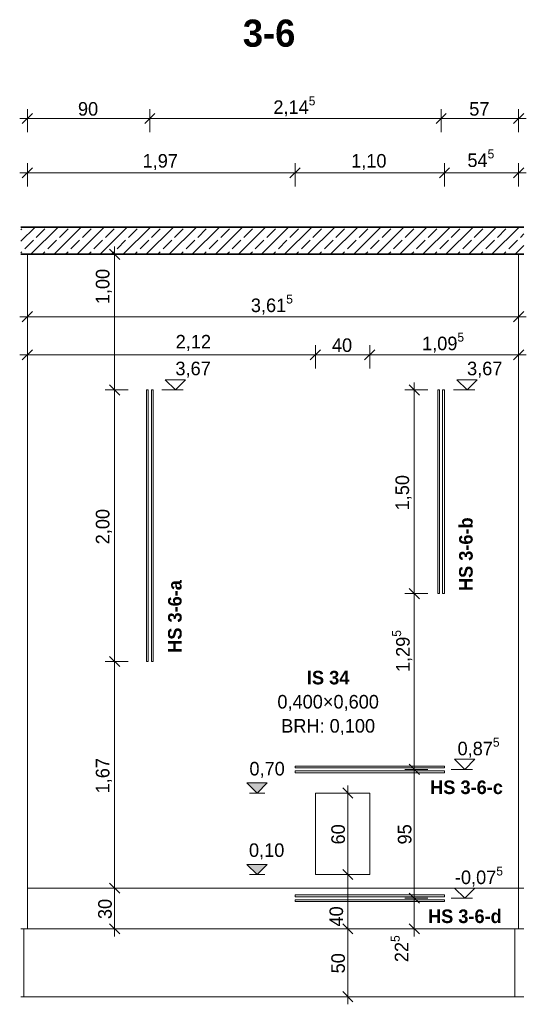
# Model space of a CAD drawing. Extents: x -22247 to 536407, y -187892 to 17509.
# Tile 43 of 75: x 316133 to 319877, y -185832 to -178577. Entities that reach past the tile are written whole.
import ezdxf
from ezdxf.lldxf.tags import DXFTag

# ---------------------------------------------------------------- set-up
doc = ezdxf.new("R2010")
doc.units = 0
doc.header["$LTSCALE"] = 50
for name, color, linetype, lineweight in [('01 Allgemein Beschriftung', 7, 'Continuous', 25), ('01 Bemaßung einbauteile', 7, 'Continuous', 25), ('01AFU Allgemein Bemaßung', 7, 'Continuous', 25), ('20 Dach Stb-Decke', 7, 'Continuous', 25), ('20 Einbauteile - Halfenschienen', 7, 'Continuous', 25), ('20 Fenster Texte', 7, 'Continuous', 25), ('20 Fundament', 7, 'Continuous', 25), ('20 Innenwände', 7, 'Continuous', 25)]:
    doc.layers.add(name, color=color, linetype=linetype, lineweight=lineweight)
doc.styles.add('ERSTELLTER_STIL_2', font='GOTHIC.TTF')
doc.styles.add('ERSTELLTER_STIL_3', font='txt')
tags = doc.linetypes.add('Untersicht', pattern=[0.4, 0.3, -0.1]).pattern_tags.tags
tags[6:7] = [DXFTag(74, 4), DXFTag(75, 0), DXFTag(340, '0'), DXFTag(46, 1.0), DXFTag(50, 0.0), DXFTag(44, 0.0), DXFTag(45, 0.0)]
tags[4:5] = [DXFTag(74, 4), DXFTag(75, 0), DXFTag(340, '0'), DXFTag(46, 1.0), DXFTag(50, 0.0), DXFTag(44, 0.0), DXFTag(45, 0.0)]

# ---------------------------------------------------------------- blocks, each defined once
blk = doc.blocks.new('-D97')
at = {"layer": '01AFU Allgemein Bemaßung', "color": 7, "linetype": 'Continuous', "lineweight": 13, "ltscale": 0.00028561}
for p, q in [((318.6185, -185.2758), (318.4779, -185.2758)), ((318.5107, -185.2383), (318.5857, -185.3133)), ((318.5482, -185.7758), (318.5482, -185.2758)), ((318.6185, -185.7758), (318.4779, -185.7758)), ((318.5107, -185.7383), (318.5857, -185.8133)), ((318.5482, -185.8321), (318.5482, -185.7758))]:
    blk.add_line(p, q, dxfattribs=at)
at = {"layer": '01AFU Allgemein Bemaßung', "color": 7, "lineweight": 13, "ltscale": 0.00028561, "insert": (318.5282, -185.6041), "char_height": 0.1, "attachment_point": 7, "rotation": 90, "style": 'ERSTELLTER_STIL_2'}
blk.add_mtext('\\A1;{\\pql;\\fCentury Gothic|b0|i0|c0|p0;\\W1.000000;50}', dxfattribs=at)
blk = doc.blocks.new('-D98')
at = {"layer": '01AFU Allgemein Bemaßung', "color": 7, "linetype": 'Continuous', "lineweight": 13, "ltscale": 0.00028561}
for p, q in [((318.5107, -184.8383), (318.5857, -184.9133)), ((318.6185, -184.8758), (318.4779, -184.8758)), ((318.5482, -185.2758), (318.5482, -184.8758)), ((318.6185, -185.2758), (318.4779, -185.2758)), ((318.5107, -185.2383), (318.5857, -185.3133))]:
    blk.add_line(p, q, dxfattribs=at)
at = {"layer": '01AFU Allgemein Bemaßung', "color": 7, "lineweight": 13, "ltscale": 0.00028561, "insert": (318.5146, -185.2589), "char_height": 0.1, "attachment_point": 7, "rotation": 90, "style": 'ERSTELLTER_STIL_2'}
blk.add_mtext('\\A1;{\\pql;\\fCentury Gothic|b0|i0|c0|p0;\\W1.000000;40}', dxfattribs=at)
blk = doc.blocks.new('-D99')
at = {"layer": '01AFU Allgemein Bemaßung', "color": 7, "linetype": 'Continuous', "lineweight": 13, "ltscale": 0.00028561}
for p, q in [((318.5857, -184.3133), (318.5107, -184.2383)), ((318.5482, -184.2758), (318.5482, -184.2196)), ((318.6185, -184.2758), (318.4779, -184.2758)), ((318.5482, -184.8758), (318.5482, -184.2758)), ((318.5107, -184.8383), (318.5857, -184.9133)), ((318.6185, -184.8758), (318.4779, -184.8758))]:
    blk.add_line(p, q, dxfattribs=at)
at = {"layer": '01AFU Allgemein Bemaßung', "color": 7, "lineweight": 13, "ltscale": 0.00028561, "insert": (318.5282, -184.6541), "char_height": 0.1, "attachment_point": 7, "rotation": 90, "style": 'ERSTELLTER_STIL_2'}
blk.add_mtext('\\A1;{\\pql;\\fCentury Gothic|b0|i0|c0|p0;\\W1.000000;60}', dxfattribs=at)
blk = doc.blocks.new('-D100')
at = {"layer": '01 Bemaßung einbauteile', "color": 200, "linetype": 'Continuous', "lineweight": 18, "ltscale": 0.00105, "true_color": 0xd600ff}
for p, q in [((319.0379, -185.0503), (319.0379, -184.1013)), ((319.1379, -185.0503), (318.9676, -185.0503)), ((319.0004, -185.0128), (319.0754, -185.0878)), ((319.0379, -185.2758), (319.0379, -185.0503)), ((319.1379, -185.2758), (318.9676, -185.2758)), ((319.0004, -185.2383), (319.0754, -185.3133)), ((319.0379, -185.3321), (319.0379, -185.2758))]:
    blk.add_line(p, q, dxfattribs=at)
at = {"layer": '01 Bemaßung einbauteile', "color": 200, "lineweight": 18, "ltscale": 0.00105, "true_color": 0xd600ff, "insert": (319.0229, -185.5215), "char_height": 0.1, "attachment_point": 7, "rotation": 90, "style": 'ERSTELLTER_STIL_2'}
blk.add_mtext('\\A1;{\\pql;\\fCentury Gothic|b0|i0|c0|p0;\\W1.000000;22\\fCentury Gothic|b0|i0|c0|p0;\\W1.000000;\\A1{\\H.66x;\\S5^  ;}}', dxfattribs=at)
blk = doc.blocks.new('-D101')
at = {"layer": '01 Bemaßung einbauteile', "color": 200, "linetype": 'Continuous', "lineweight": 18, "ltscale": 0.00105, "true_color": 0xd600ff}
for p, q in [((319.1379, -184.1013), (318.9676, -184.1013)), ((319.0004, -184.0638), (319.0754, -184.1388)), ((319.0379, -185.0503), (319.0379, -184.1013)), ((319.0004, -185.0128), (319.0754, -185.0878))]:
    blk.add_line(p, q, dxfattribs=at)
at = {"layer": '01 Bemaßung einbauteile', "color": 200, "lineweight": 18, "ltscale": 0.00105, "true_color": 0xd600ff, "insert": (319.0179, -184.6541), "char_height": 0.1, "attachment_point": 7, "rotation": 90, "style": 'ERSTELLTER_STIL_2'}
blk.add_mtext('\\A1;{\\pql;\\fCentury Gothic|b0|i0|c0|p0;\\W1.000000;95}', dxfattribs=at)
blk = doc.blocks.new('-D102')
at = {"layer": '01 Bemaßung einbauteile', "color": 200, "linetype": 'Continuous', "lineweight": 18, "ltscale": 0.00105, "true_color": 0xd600ff}
for p, q in [((319.1379, -182.8058), (318.9676, -182.8058)), ((319.0004, -182.7683), (319.0754, -182.8433)), ((319.0379, -184.1013), (319.0379, -182.8058)), ((319.1379, -184.1013), (318.9676, -184.1013)), ((319.0004, -184.0638), (319.0754, -184.1388))]:
    blk.add_line(p, q, dxfattribs=at)
at = {"layer": '01 Bemaßung einbauteile', "color": 200, "lineweight": 18, "ltscale": 0.00105, "true_color": 0xd600ff, "insert": (319.033, -183.3838), "char_height": 0.1, "attachment_point": 7, "rotation": 90, "style": 'ERSTELLTER_STIL_2'}
blk.add_mtext('\\A1;{\\pql;\\fCentury Gothic|b0|i0|c0|p0;\\W1.000000;1,29\\fCentury Gothic|b0|i0|c0|p0;\\W1.000000;\\A1{\\H.66x;\\S5^  ;}}', dxfattribs=at)
blk = doc.blocks.new('-D103')
at = {"layer": '01 Bemaßung einbauteile', "color": 200, "linetype": 'Continuous', "lineweight": 18, "ltscale": 0.00105, "true_color": 0xd600ff}
for p, q in [((319.0754, -181.3433), (319.0004, -181.2683)), ((319.0379, -181.3058), (319.0379, -181.2496)), ((319.1379, -181.3058), (318.9676, -181.3058)), ((319.0379, -182.8058), (319.0379, -181.3058)), ((319.1379, -182.8058), (318.9676, -182.8058)), ((319.0004, -182.7683), (319.0754, -182.8433))]:
    blk.add_line(p, q, dxfattribs=at)
at = {"layer": '01 Bemaßung einbauteile', "color": 200, "lineweight": 18, "ltscale": 0.00105, "true_color": 0xd600ff, "insert": (319.0179, -182.1927), "char_height": 0.1, "attachment_point": 7, "rotation": 90, "style": 'ERSTELLTER_STIL_2'}
blk.add_mtext('\\A1;{\\pql;\\fCentury Gothic|b0|i0|c0|p0;\\W1.000000;1,50}', dxfattribs=at)
blk = doc.blocks.new('-D104')
at = {"layer": '01 Bemaßung einbauteile', "color": 200, "linetype": 'Continuous', "lineweight": 18, "ltscale": 0.00105, "true_color": 0xd600ff}
for p, q in [((316.1889, -179.4058), (316.1889, -179.2355)), ((317.0907, -179.4058), (317.0907, -179.2355)), ((316.1326, -179.3058), (316.1889, -179.3058)), ((316.2264, -179.2683), (316.1514, -179.3433)), ((316.1889, -179.3058), (317.0907, -179.3058)), ((317.1282, -179.2683), (317.0532, -179.3433))]:
    blk.add_line(p, q, dxfattribs=at)
at = {"layer": '01 Bemaßung einbauteile', "color": 200, "lineweight": 18, "ltscale": 0.00105, "true_color": 0xd600ff, "insert": (316.5615, -179.2858), "char_height": 0.1, "attachment_point": 7, "style": 'ERSTELLTER_STIL_2'}
blk.add_mtext('\\A1;{\\pql;\\fCentury Gothic|b0|i0|c0|p0;\\W1.000000;90}', dxfattribs=at)
blk = doc.blocks.new('-D105')
at = {"layer": '01 Bemaßung einbauteile', "color": 200, "linetype": 'Continuous', "lineweight": 18, "ltscale": 0.00105, "true_color": 0xd600ff}
for p, q in [((317.0907, -179.4058), (317.0907, -179.2355)), ((319.2352, -179.4058), (319.2352, -179.2355)), ((317.1282, -179.2683), (317.0532, -179.3433)), ((317.0907, -179.3058), (319.2352, -179.3058)), ((319.2727, -179.2683), (319.1977, -179.3433))]:
    blk.add_line(p, q, dxfattribs=at)
at = {"layer": '01 Bemaßung einbauteile', "color": 200, "lineweight": 18, "ltscale": 0.00105, "true_color": 0xd600ff, "insert": (318.0002, -179.301), "char_height": 0.1, "attachment_point": 7, "style": 'ERSTELLTER_STIL_2'}
blk.add_mtext('\\A1;{\\pql;\\fCentury Gothic|b0|i0|c0|p0;\\W1.000000;2,14\\fCentury Gothic|b0|i0|c0|p0;\\W1.000000;\\A1{\\H.66x;\\S5^  ;}}', dxfattribs=at)
blk = doc.blocks.new('-D106')
at = {"layer": '01 Bemaßung einbauteile', "color": 200, "linetype": 'Continuous', "lineweight": 18, "ltscale": 0.00105, "true_color": 0xd600ff}
for p, q in [((319.2352, -179.4058), (319.2352, -179.2355)), ((319.8056, -179.4058), (319.8056, -179.2355)), ((319.2727, -179.2683), (319.1977, -179.3433)), ((319.2352, -179.3058), (319.8056, -179.3058)), ((319.7681, -179.3433), (319.8431, -179.2683)), ((319.8056, -179.3058), (319.8619, -179.3058))]:
    blk.add_line(p, q, dxfattribs=at)
at = {"layer": '01 Bemaßung einbauteile', "color": 200, "lineweight": 18, "ltscale": 0.00105, "true_color": 0xd600ff, "insert": (319.4422, -179.2858), "char_height": 0.1, "attachment_point": 7, "style": 'ERSTELLTER_STIL_2'}
blk.add_mtext('\\A1;{\\pql;\\fCentury Gothic|b0|i0|c0|p0;\\W1.000000;57}', dxfattribs=at)
blk = doc.blocks.new('-D107')
at = {"layer": '01 Bemaßung einbauteile', "color": 200, "linetype": 'Continuous', "lineweight": 18, "ltscale": 0.00105, "true_color": 0xd600ff}
for p, q in [((316.2264, -179.6683), (316.1514, -179.7433)), ((316.1889, -179.8058), (316.1889, -179.6355)), ((318.1972, -179.6683), (318.1222, -179.7433)), ((318.1597, -179.8058), (318.1597, -179.6355)), ((316.1326, -179.7058), (316.1889, -179.7058)), ((316.1889, -179.7058), (318.1597, -179.7058))]:
    blk.add_line(p, q, dxfattribs=at)
at = {"layer": '01 Bemaßung einbauteile', "color": 200, "lineweight": 18, "ltscale": 0.00105, "true_color": 0xd600ff, "insert": (317.0374, -179.6858), "char_height": 0.1, "attachment_point": 7, "style": 'ERSTELLTER_STIL_2'}
blk.add_mtext('\\A1;{\\pql;\\fCentury Gothic|b0|i0|c0|p0;\\W1.000000;1,97}', dxfattribs=at)
blk = doc.blocks.new('-D108')
at = {"layer": '01 Bemaßung einbauteile', "color": 200, "linetype": 'Continuous', "lineweight": 18, "ltscale": 0.00105, "true_color": 0xd600ff}
for p, q in [((318.1972, -179.6683), (318.1222, -179.7433)), ((318.1597, -179.8058), (318.1597, -179.6355)), ((319.2972, -179.6683), (319.2222, -179.7433)), ((319.2597, -179.8058), (319.2597, -179.6355)), ((318.1597, -179.7058), (319.2597, -179.7058))]:
    blk.add_line(p, q, dxfattribs=at)
at = {"layer": '01 Bemaßung einbauteile', "color": 200, "lineweight": 18, "ltscale": 0.00105, "true_color": 0xd600ff, "insert": (318.5728, -179.6858), "char_height": 0.1, "attachment_point": 7, "style": 'ERSTELLTER_STIL_2'}
blk.add_mtext('\\A1;{\\pql;\\fCentury Gothic|b0|i0|c0|p0;\\W1.000000;1,10}', dxfattribs=at)
blk = doc.blocks.new('-D109')
at = {"layer": '01 Bemaßung einbauteile', "color": 200, "linetype": 'Continuous', "lineweight": 18, "ltscale": 0.00105, "true_color": 0xd600ff}
for p, q in [((319.2972, -179.6683), (319.2222, -179.7433)), ((319.2597, -179.8058), (319.2597, -179.6355)), ((319.7681, -179.7433), (319.8431, -179.6683)), ((319.8056, -179.8058), (319.8056, -179.6355)), ((319.2597, -179.7058), (319.8056, -179.7058)), ((319.8056, -179.7058), (319.8619, -179.7058))]:
    blk.add_line(p, q, dxfattribs=at)
at = {"layer": '01 Bemaßung einbauteile', "color": 200, "lineweight": 18, "ltscale": 0.00105, "true_color": 0xd600ff, "insert": (319.4286, -179.6917), "char_height": 0.1, "attachment_point": 7, "style": 'ERSTELLTER_STIL_2'}
blk.add_mtext('\\A1;{\\pql;\\fCentury Gothic|b0|i0|c0|p0;\\W1.000000;54\\fCentury Gothic|b0|i0|c0|p0;\\W1.000000;\\A1{\\H.66x;\\S5^  ;}}', dxfattribs=at)
blk = doc.blocks.new('-D110')
at = {"layer": '01 Bemaßung einbauteile', "color": 200, "linetype": 'Continuous', "lineweight": 18, "ltscale": 0.00105, "true_color": 0xd600ff}
for p, q in [((316.9019, -184.9758), (316.7316, -184.9758)), ((316.7941, -184.9383), (316.8691, -185.0133)), ((316.8316, -185.2758), (316.8316, -184.9758)), ((316.9316, -185.2758), (316.7613, -185.2758)), ((316.7941, -185.2383), (316.8691, -185.3133)), ((316.8316, -185.3321), (316.8316, -185.2758))]:
    blk.add_line(p, q, dxfattribs=at)
at = {"layer": '01 Bemaßung einbauteile', "color": 200, "lineweight": 18, "ltscale": 0.00105, "true_color": 0xd600ff, "insert": (316.8116, -185.2041), "char_height": 0.1, "attachment_point": 7, "rotation": 90, "style": 'ERSTELLTER_STIL_2'}
blk.add_mtext('\\A1;{\\pql;\\fCentury Gothic|b0|i0|c0|p0;\\W1.000000;30}', dxfattribs=at)
blk = doc.blocks.new('-D111')
at = {"layer": '01 Bemaßung einbauteile', "color": 200, "linetype": 'Continuous', "lineweight": 18, "ltscale": 0.00105, "true_color": 0xd600ff}
for p, q in [((316.9316, -183.3058), (316.7613, -183.3058)), ((316.7941, -183.2683), (316.8691, -183.3433)), ((316.8316, -184.9758), (316.8316, -183.3058)), ((316.9019, -184.9758), (316.7316, -184.9758)), ((316.7941, -184.9383), (316.8691, -185.0133))]:
    blk.add_line(p, q, dxfattribs=at)
at = {"layer": '01 Bemaßung einbauteile', "color": 200, "lineweight": 18, "ltscale": 0.00105, "true_color": 0xd600ff, "insert": (316.8116, -184.2777), "char_height": 0.1, "attachment_point": 7, "rotation": 90, "style": 'ERSTELLTER_STIL_2'}
blk.add_mtext('\\A1;{\\pql;\\fCentury Gothic|b0|i0|c0|p0;\\W1.000000;1,67}', dxfattribs=at)
blk = doc.blocks.new('-D112')
at = {"layer": '01 Bemaßung einbauteile', "color": 200, "linetype": 'Continuous', "lineweight": 18, "ltscale": 0.00105, "true_color": 0xd600ff}
for p, q in [((316.7941, -181.2683), (316.8691, -181.3433)), ((316.9316, -181.3058), (316.7613, -181.3058)), ((316.8316, -183.3058), (316.8316, -181.3058)), ((316.9316, -183.3058), (316.7613, -183.3058)), ((316.7941, -183.2683), (316.8691, -183.3433))]:
    blk.add_line(p, q, dxfattribs=at)
at = {"layer": '01 Bemaßung einbauteile', "color": 200, "lineweight": 18, "ltscale": 0.00105, "true_color": 0xd600ff, "insert": (316.8116, -182.4427), "char_height": 0.1, "attachment_point": 7, "rotation": 90, "style": 'ERSTELLTER_STIL_2'}
blk.add_mtext('\\A1;{\\pql;\\fCentury Gothic|b0|i0|c0|p0;\\W1.000000;2,00}', dxfattribs=at)
blk = doc.blocks.new('-D113')
at = {"layer": '01 Bemaßung einbauteile', "color": 200, "linetype": 'Continuous', "lineweight": 18, "ltscale": 0.00105, "true_color": 0xd600ff}
for p, q in [((316.8691, -180.3433), (316.7941, -180.2683)), ((316.8316, -180.3058), (316.8316, -180.2496)), ((316.9019, -180.3058), (316.7316, -180.3058)), ((316.8316, -181.3058), (316.8316, -180.3058)), ((316.7941, -181.2683), (316.8691, -181.3433)), ((316.9316, -181.3058), (316.7613, -181.3058))]:
    blk.add_line(p, q, dxfattribs=at)
at = {"layer": '01 Bemaßung einbauteile', "color": 200, "lineweight": 18, "ltscale": 0.00105, "true_color": 0xd600ff, "insert": (316.8116, -180.6737), "char_height": 0.1, "attachment_point": 7, "rotation": 90, "style": 'ERSTELLTER_STIL_2'}
blk.add_mtext('\\A1;{\\pql;\\fCentury Gothic|b0|i0|c0|p0;\\W1.000000;1,00}', dxfattribs=at)
blk = doc.blocks.new('-D114')
at = {"layer": '01AFU Allgemein Bemaßung', "color": 7, "linetype": 'Continuous', "lineweight": 13, "ltscale": 0.00028561}
for p, q in [((316.1889, -180.8362), (316.1889, -180.6658)), ((319.8056, -180.8362), (319.8056, -180.6658)), ((316.1326, -180.7658), (316.1889, -180.7658)), ((316.2264, -180.7283), (316.1514, -180.8033)), ((316.1889, -180.7658), (319.8056, -180.7658)), ((319.7681, -180.8033), (319.8431, -180.7283)), ((319.8056, -180.7658), (319.8619, -180.7658))]:
    blk.add_line(p, q, dxfattribs=at)
at = {"layer": '01AFU Allgemein Bemaßung', "color": 7, "lineweight": 13, "ltscale": 0.00028561, "insert": (317.8345, -180.761), "char_height": 0.1, "attachment_point": 7, "style": 'ERSTELLTER_STIL_2'}
blk.add_mtext('\\A1;{\\pql;\\fCentury Gothic|b0|i0|c0|p0;\\W1.000000;3,61\\fCentury Gothic|b0|i0|c0|p0;\\W1.000000;\\A1{\\H.66x;\\S5^  ;}}', dxfattribs=at)
blk = doc.blocks.new('-D115')
at = {"layer": '01AFU Allgemein Bemaßung', "color": 7, "linetype": 'Continuous', "lineweight": 13, "ltscale": 0.00028561}
for p, q in [((316.1889, -181.1468), (316.1889, -180.9764)), ((318.3097, -181.1468), (318.3097, -180.9764)), ((316.1326, -181.0468), (316.1889, -181.0468)), ((316.2264, -181.0093), (316.1514, -181.0843)), ((316.1889, -181.0468), (318.3097, -181.0468)), ((318.3472, -181.0093), (318.2722, -181.0843))]:
    blk.add_line(p, q, dxfattribs=at)
at = {"layer": '01AFU Allgemein Bemaßung', "color": 7, "lineweight": 13, "ltscale": 0.00028561, "insert": (317.2809, -181.0184), "char_height": 0.1, "attachment_point": 7, "style": 'ERSTELLTER_STIL_2'}
blk.add_mtext('\\A1;{\\pql;\\fCentury Gothic|b0|i0|c0|p0;\\W1.000000;2,12}', dxfattribs=at)
blk = doc.blocks.new('-D116')
at = {"layer": '01AFU Allgemein Bemaßung', "color": 7, "linetype": 'Continuous', "lineweight": 13, "ltscale": 0.00028561}
for p, q in [((318.3097, -181.1468), (318.3097, -180.9764)), ((318.7097, -181.1468), (318.7097, -180.9764)), ((318.3472, -181.0093), (318.2722, -181.0843)), ((318.3097, -181.0468), (318.7097, -181.0468)), ((318.7472, -181.0093), (318.6722, -181.0843))]:
    blk.add_line(p, q, dxfattribs=at)
at = {"layer": '01AFU Allgemein Bemaßung', "color": 7, "lineweight": 13, "ltscale": 0.00028561, "insert": (318.4314, -181.0268), "char_height": 0.1, "attachment_point": 7, "style": 'ERSTELLTER_STIL_2'}
blk.add_mtext('\\A1;{\\pql;\\fCentury Gothic|b0|i0|c0|p0;\\W1.000000;40}', dxfattribs=at)
blk = doc.blocks.new('-D117')
at = {"layer": '01AFU Allgemein Bemaßung', "color": 7, "linetype": 'Continuous', "lineweight": 13, "ltscale": 0.00028561}
for p, q in [((318.7097, -181.1468), (318.7097, -180.9764)), ((319.8056, -181.1468), (319.8056, -180.9764)), ((318.7472, -181.0093), (318.6722, -181.0843)), ((318.7097, -181.0468), (319.8056, -181.0468)), ((319.7681, -181.0843), (319.8431, -181.0093)), ((319.8056, -181.0468), (319.8619, -181.0468))]:
    blk.add_line(p, q, dxfattribs=at)
at = {"layer": '01AFU Allgemein Bemaßung', "color": 7, "lineweight": 13, "ltscale": 0.00028561, "insert": (319.0949, -181.0419), "char_height": 0.1, "attachment_point": 7, "style": 'ERSTELLTER_STIL_2'}
blk.add_mtext('\\A1;{\\pql;\\fCentury Gothic|b0|i0|c0|p0;\\W1.000000;1,09\\fCentury Gothic|b0|i0|c0|p0;\\W1.000000;\\A1{\\H.66x;\\S5^  ;}}', dxfattribs=at)

msp = doc.modelspace()

# ---------------------------------------------------------------- hatches: boundary and pattern name
at = {"layer": '01AFU Allgemein Bemaßung', "linetype": 'Continuous', "lineweight": 13, "ltscale": 0.00028561}
for points in [[(317880.1, -184275.8), (317955.1, -184200.8), (317805.1, -184200.8)], [(317880.1, -184875.8), (317955.1, -184800.8), (317805.1, -184800.8)]]:
    msp.add_hatch(color=7, dxfattribs=at).paths.add_polyline_path(points)
at = {"layer": '20 Dach Stb-Decke', "linetype": 'Continuous', "lineweight": 13, "ltscale": 0.00028561, "true_color": 0x000100}
h = msp.add_hatch(dxfattribs=at)
h.set_pattern_fill('Beton_Stahlbeton_0007', color=98, scale=1000, style=0, pattern_type=2)
h.set_pattern_definition([(45, (334286.11, -184975.84), (-84.8528, 84.8528), []), (45, (334243.68, -184933.41), (-84.8528, 84.8528), [90, -30])])
h.paths.add_polyline_path([(316141.6, -180305.8), (319844.2, -180305.8), (319844.2, -180105.8), (316141.6, -180105.8)])

# ---------------------------------------------------------------- linework, layer by layer
at = {"layer": '01 Bemaßung einbauteile', "color": 200, "linetype": 'Continuous', "lineweight": 18, "ltscale": 0.00105, "true_color": 0xd600ff}
for p, q in [((317279, -181305.8), (317204, -181230.8)), ((317204, -181230.8), (317354, -181230.8)), ((317354, -181230.8), (317279, -181305.8)), ((319426.2, -181305.8), (319351.2, -181230.8)), ((319351.2, -181230.8), (319501.2, -181230.8)), ((319501.2, -181230.8), (319426.2, -181305.8)), ((317279, -181305.8), (317179, -181305.8)), ((317279, -181305.8), (317335.2, -181305.8)), ((319426.2, -181305.8), (319326.2, -181305.8)), ((319426.2, -181305.8), (319482.4, -181305.8)), ((319409.6, -184101.3), (319334.6, -184026.3)), ((319334.6, -184026.3), (319484.6, -184026.3)), ((319484.6, -184026.3), (319409.6, -184101.3)), ((319409.6, -184101.3), (319309.6, -184101.3)), ((319409.6, -184101.3), (319465.8, -184101.3)), ((319409.6, -185050.3), (319334.6, -184975.3)), ((319334.6, -184975.3), (319484.6, -184975.3)), ((319484.6, -184975.3), (319409.6, -185050.3)), ((319409.6, -185050.3), (319309.6, -185050.3)), ((319409.6, -185050.3), (319465.8, -185050.3))]:
    msp.add_line(p, q, dxfattribs=at)
at = {"layer": '01AFU Allgemein Bemaßung', "color": 7, "linetype": 'Continuous', "lineweight": 13, "ltscale": 0.00028561}
for p, q in [((317880.1, -184275.8), (317805.1, -184200.8)), ((317805.1, -184200.8), (317955.1, -184200.8)), ((317955.1, -184200.8), (317880.1, -184275.8)), ((317880.1, -184275.8), (317823.9, -184275.8)), ((317880.1, -184275.8), (317936.4, -184275.8)), ((317880.1, -184875.8), (317805.1, -184800.8)), ((317805.1, -184800.8), (317955.1, -184800.8)), ((317955.1, -184800.8), (317880.1, -184875.8)), ((317880.1, -184875.8), (317823.9, -184875.8)), ((317880.1, -184875.8), (317936.4, -184875.8))]:
    msp.add_line(p, q, dxfattribs=at)
at = {"layer": '20 Dach Stb-Decke', "color": 7, "linetype": 'Continuous', "lineweight": 35, "ltscale": 0.015006}
for p, q in [((319844.2, -180105.8), (316141.6, -180105.8)), ((319844.2, -180305.8), (316141.6, -180305.8))]:
    msp.add_line(p, q, dxfattribs=at)
at = {"layer": '20 Dach Stb-Decke', "color": 30, "linetype": 'Untersicht', "lineweight": 18, "ltscale": 0.00026244, "true_color": 0xff7300}
msp.add_line((319844.2, -184975.8), (316188.9, -184975.8), dxfattribs=at)
at = {"layer": '20 Einbauteile - Halfenschienen', "color": 200, "linetype": 'Continuous', "lineweight": 18, "ltscale": 0.00105, "true_color": 0xd600ff}
for p, q in [((317066.2, -181305.8), (317079.5, -181305.8)), ((317066.2, -183305.8), (317066.2, -181305.8)), ((317079.5, -183305.8), (317079.5, -181305.8)), ((317102, -183305.8), (317102, -181305.8)), ((317102, -181305.8), (317115.2, -181305.8)), ((317115.2, -183305.8), (317115.2, -181305.8)), ((319210.7, -181305.8), (319223.9, -181305.8)), ((319210.7, -182805.8), (319210.7, -181305.8)), ((319223.9, -182805.8), (319223.9, -181305.8)), ((319246.4, -182805.8), (319246.4, -181305.8)), ((319246.4, -181305.8), (319259.7, -181305.8)), ((319259.7, -182805.8), (319259.7, -181305.8)), ((319210.7, -182805.8), (319223.9, -182805.8)), ((319246.4, -182805.8), (319259.7, -182805.8)), ((317066.2, -183305.8), (317079.5, -183305.8)), ((317102, -183305.8), (317115.2, -183305.8)), ((319259.7, -184076.8), (318159.7, -184076.8)), ((318159.7, -184090.1), (318159.7, -184076.8)), ((319259.7, -184090.1), (318159.7, -184090.1)), ((318159.7, -184125.8), (318159.7, -184112.6)), ((319259.7, -184112.6), (318159.7, -184112.6)), ((319259.7, -184090.1), (319259.7, -184076.8)), ((319259.7, -184125.8), (319259.7, -184112.6)), ((319259.7, -184125.8), (318159.7, -184125.8)), ((319259.7, -185025.8), (318159.7, -185025.8)), ((318159.7, -185039.1), (318159.7, -185025.8)), ((319259.7, -185039.1), (318159.7, -185039.1)), ((318159.7, -185074.8), (318159.7, -185061.6)), ((319259.7, -185061.6), (318159.7, -185061.6)), ((319259.7, -185039.1), (319259.7, -185025.8)), ((319259.7, -185074.8), (319259.7, -185061.6)), ((319259.7, -185074.8), (318159.7, -185074.8))]:
    msp.add_line(p, q, dxfattribs=at)
at = {"layer": '20 Fundament', "color": 7, "linetype": 'Continuous', "lineweight": 18, "ltscale": 0.00105}
for p, q in [((316162, -185275.8), (316141.6, -185275.8)), ((316162, -185775.8), (316162, -185275.8)), ((316162, -185275.8), (317380, -185275.8)), ((319778.8, -185275.8), (317380, -185275.8)), ((319844.2, -185275.8), (319778.8, -185275.8)), ((319778.8, -185275.8), (319778.8, -185775.8)), ((316162, -185775.8), (316141.6, -185775.8)), ((317380, -185775.8), (316162, -185775.8)), ((319778.8, -185775.8), (317380, -185775.8)), ((319844.2, -185775.8), (319778.8, -185775.8))]:
    msp.add_line(p, q, dxfattribs=at)
at = {"layer": '20 Innenwände', "color": 7, "linetype": 'Continuous', "lineweight": 18, "ltscale": 0.00105}
for p, q in [((316188.9, -185275.8), (316188.9, -180305.8)), ((319805.6, -180305.8), (319805.6, -185275.8)), ((318309.7, -184875.8), (318309.7, -184275.8)), ((318309.7, -184275.8), (318709.7, -184275.8)), ((318709.7, -184275.8), (318709.7, -184875.8)), ((318709.7, -184875.8), (318309.7, -184875.8))]:
    msp.add_line(p, q, dxfattribs=at)

# ---------------------------------------------------------------- block references
at = {"layer": '01 Bemaßung einbauteile', "color": 200, "linetype": 'Continuous', "lineweight": 18, "ltscale": 0.00105, "true_color": 0xd600ff, "xscale": 1000, "yscale": 1000, "zscale": 1000}
for name in ['-D105', '-D104', '-D106', '-D109', '-D107', '-D108', '-D113', '-D112', '-D103', '-D102', '-D111', '-D100', '-D101', '-D110']:
    msp.add_blockref(name, (0, 0), dxfattribs=at)
at = {"layer": '01AFU Allgemein Bemaßung', "color": 7, "linetype": 'Continuous', "lineweight": 13, "ltscale": 0.00028561, "xscale": 1000, "yscale": 1000, "zscale": 1000}
for name in ['-D114', '-D117', '-D115', '-D116', '-D99', '-D98', '-D97']:
    msp.add_blockref(name, (0, 0), dxfattribs=at)

# ---------------------------------------------------------------- texts
at = {"layer": '01 Allgemein Beschriftung', "color": 1, "linetype": 'Continuous', "lineweight": 18, "ltscale": 0.00105, "true_color": 0xf50000, "insert": (317775.4, -178678), "char_height": 200, "attachment_point": 4, "style": 'ERSTELLTER_STIL_3'}
msp.add_mtext('\\A1;{\\fCentury Gothic|b1|i0|c0|p0;\\W1;3-6}', dxfattribs=at)
at = {"layer": '01 Bemaßung einbauteile', "color": 200, "lineweight": 18, "ltscale": 0.00105, "true_color": 0xd600ff, "char_height": 100, "attachment_point": 7, "style": 'ERSTELLTER_STIL_2'}
for s, insert in [('\\A1;{\\fCentury Gothic|b0|i0|c0|p0;\\W1;3,67}', (317279, -181215.8)), ('\\A1;{\\fCentury Gothic|b0|i0|c0|p0;\\W1;3,67}', (319426.2, -181215.8)), ('\\A1;{\\fCentury Gothic|b0|i0|c0|p0;\\W1;0,87\\fCentury Gothic|b0|i0|c0|p0;\\W1;\\A1;{\\H0.66x;\\S5^  ;}}', (319356.1, -184026.5)), ('\\A1;{\\fCentury Gothic|b0|i0|c0|p0;\\W1;-0,07\\fCentury Gothic|b0|i0|c0|p0;\\W1;\\A1;{\\H0.66x;\\S5^  ;}}', (319336.8, -184975.5))]:
    msp.add_mtext(s, dxfattribs=dict(at, insert=insert))
at = {"layer": '01 Bemaßung einbauteile', "color": 7, "linetype": 'Continuous', "lineweight": 13, "ltscale": 0.00028561, "char_height": 100, "attachment_point": 8, "rotation": 90, "style": 'ERSTELLTER_STIL_3'}
for s, insert in [('\\A1;{\\fCentury Gothic|b1|i0|c0|p0;\\W1;HS 3-6-b}', (319469.1, -182515.7)), ('\\A1;{\\fCentury Gothic|b1|i0|c0|p0;\\W1;HS 3-6-a}', (317326.4, -182974.4))]:
    msp.add_mtext(s, dxfattribs=dict(at, insert=insert))
at = {"layer": '01 Bemaßung einbauteile', "color": 7, "linetype": 'Continuous', "lineweight": 13, "ltscale": 0.00028561, "char_height": 100, "attachment_point": 8, "style": 'ERSTELLTER_STIL_3'}
for s, insert in [('\\A1;{\\fCentury Gothic|b1|i0|c0|p0;\\W1;HS 3-6-c}', (319422.4, -184284.6)), ('\\A1;{\\fCentury Gothic|b1|i0|c0|p0;\\W1;HS 3-6-d}', (319410.1, -185235))]:
    msp.add_mtext(s, dxfattribs=dict(at, insert=insert))
at = {"layer": '01AFU Allgemein Bemaßung', "color": 7, "lineweight": 13, "ltscale": 0.00028561, "char_height": 100, "attachment_point": 7, "style": 'ERSTELLTER_STIL_2'}
for s, insert in [('\\A1;{\\fCentury Gothic|b0|i0|c0|p0;\\W1;0,70}', (317823.9, -184164.6)), ('\\A1;{\\fCentury Gothic|b0|i0|c0|p0;\\W1;0,10}', (317820.6, -184764.8))]:
    msp.add_mtext(s, dxfattribs=dict(at, insert=insert))
at = {"layer": '20 Fenster Texte', "color": 7, "linetype": 'Continuous', "lineweight": 13, "ltscale": 0.00028561, "insert": (318403.5, -183849), "char_height": 100, "attachment_point": 8, "line_spacing_factor": 1.065938, "style": 'ERSTELLTER_STIL_3'}
msp.add_mtext('\\A1;{\\fCentury Gothic|b1|i0|c0|p0;\\W1;IS 34\\P\\fCentury Gothic|b0|i0|c0|p0;\\W1;0,400×0,600\\P\\fCentury Gothic|b0|i0|c0|p0;\\W1;BRH: \\fCentury Gothic|b0|i0|c0|p0;\\W1;0,100}', dxfattribs=at)

doc.saveas('drawing.dxf')
